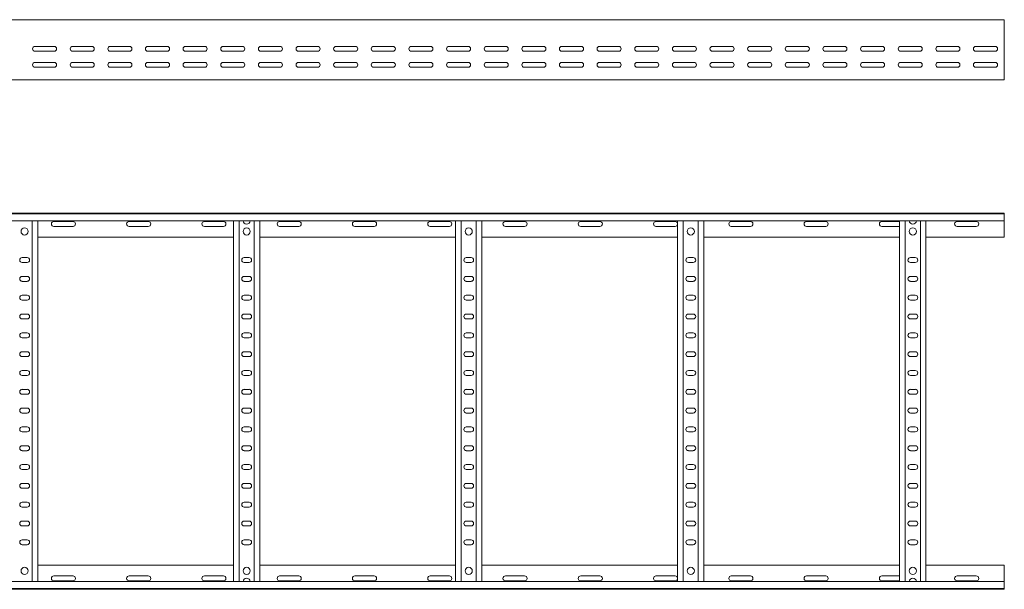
# Model space of a CAD drawing. Header units: millimetres. Extents: x -587 to 3650, y -4791 to -106.
# Tile 6 of 11: x 2342 to 3650, y -3537 to -2780. Entities that reach past the tile are written whole.
import ezdxf

# ---------------------------------------------------------------- set-up
doc = ezdxf.new("R2010")
doc.units = ezdxf.units.MM

msp = doc.modelspace()

# ---------------------------------------------------------------- linework, layer by layer
at = {"color": 7, "linetype": 'Continuous', "lineweight": 15}
for p, q in [((3650.2, -2780.5), (703.2, -2780.5)), ((3650.2, -2787.9), (3650.2, -2780.5)), ((3650.2, -2793.2), (3650.2, -2787.9)), ((3650.2, -2793.2), (3650.2, -2793.6)), ((3650.2, -2797.7), (3650.2, -2793.6)), ((3650.2, -2797.7), (3650.2, -2857.5)), ((2362.5, -2816), (2388, -2816)), ((2388, -2822.5), (2362.5, -2822.5)), ((2412.5, -2816), (2438, -2816)), ((2438, -2822.5), (2412.5, -2822.5)), ((2462.5, -2816), (2488, -2816)), ((2488, -2822.5), (2462.5, -2822.5)), ((2512.5, -2816), (2538, -2816)), ((2538, -2822.5), (2512.5, -2822.5)), ((2562.5, -2816), (2588, -2816)), ((2588, -2822.5), (2562.5, -2822.5)), ((2612.5, -2816), (2638, -2816)), ((2638, -2822.5), (2612.5, -2822.5)), ((2662.5, -2816), (2688, -2816)), ((2688, -2822.5), (2662.5, -2822.5)), ((2712.5, -2816), (2738, -2816)), ((2738, -2822.5), (2712.5, -2822.5)), ((2762.5, -2816), (2788, -2816)), ((2788, -2822.5), (2762.5, -2822.5)), ((2812.5, -2816), (2838, -2816)), ((2838, -2822.5), (2812.5, -2822.5)), ((2862.5, -2816), (2888, -2816)), ((2888, -2822.5), (2862.5, -2822.5)), ((2912.5, -2816), (2938, -2816)), ((2938, -2822.5), (2912.5, -2822.5)), ((2962.5, -2816), (2988, -2816)), ((2988, -2822.5), (2962.5, -2822.5)), ((3012.5, -2816), (3038, -2816)), ((3038, -2822.5), (3012.5, -2822.5)), ((3062.5, -2816), (3088, -2816)), ((3088, -2822.5), (3062.5, -2822.5)), ((3112.5, -2816), (3138, -2816)), ((3138, -2822.5), (3112.5, -2822.5)), ((3162.5, -2816), (3188, -2816)), ((3188, -2822.5), (3162.5, -2822.5)), ((3212.5, -2816), (3238, -2816)), ((3238, -2822.5), (3212.5, -2822.5)), ((3262.5, -2816), (3288, -2816)), ((3288, -2822.5), (3262.5, -2822.5)), ((3312.5, -2816), (3338, -2816)), ((3338, -2822.5), (3312.5, -2822.5)), ((3362.5, -2816), (3388, -2816)), ((3388, -2822.5), (3362.5, -2822.5)), ((3412.5, -2816), (3438, -2816)), ((3438, -2822.5), (3412.5, -2822.5)), ((3462.5, -2816), (3488, -2816)), ((3488, -2822.5), (3462.5, -2822.5)), ((3512.5, -2816), (3538, -2816)), ((3538, -2822.5), (3512.5, -2822.5)), ((3562.5, -2816), (3588, -2816)), ((3588, -2822.5), (3562.5, -2822.5)), ((3612.5, -2816), (3638, -2816)), ((3638, -2822.5), (3612.5, -2822.5)), ((2362.5, -2837.2), (2388, -2837.2)), ((2412.5, -2837.2), (2438, -2837.2)), ((2462.5, -2837.2), (2488, -2837.2)), ((2512.5, -2837.2), (2538, -2837.2)), ((2562.5, -2837.2), (2588, -2837.2)), ((2612.5, -2837.2), (2638, -2837.2)), ((2662.5, -2837.2), (2688, -2837.2)), ((2712.5, -2837.2), (2738, -2837.2)), ((2762.5, -2837.2), (2788, -2837.2)), ((2812.5, -2837.2), (2838, -2837.2)), ((2862.5, -2837.2), (2888, -2837.2)), ((2912.5, -2837.2), (2938, -2837.2)), ((2962.5, -2837.2), (2988, -2837.2)), ((3012.5, -2837.2), (3038, -2837.2)), ((3062.5, -2837.2), (3088, -2837.2)), ((3112.5, -2837.2), (3138, -2837.2)), ((3162.5, -2837.2), (3188, -2837.2)), ((3212.5, -2837.2), (3238, -2837.2)), ((3262.5, -2837.2), (3288, -2837.2)), ((3312.5, -2837.2), (3338, -2837.2)), ((3362.5, -2837.2), (3388, -2837.2)), ((3412.5, -2837.2), (3438, -2837.2)), ((3462.5, -2837.2), (3488, -2837.2)), ((3512.5, -2837.2), (3538, -2837.2)), ((3562.5, -2837.2), (3588, -2837.2)), ((3612.5, -2837.2), (3638, -2837.2)), ((2361.4, -2843.5), (2364.4, -2843.5)), ((2388, -2843.7), (2362.5, -2843.7)), ((2438, -2843.7), (2412.5, -2843.7)), ((2488, -2843.7), (2462.5, -2843.7)), ((2538, -2843.7), (2512.5, -2843.7)), ((2588, -2843.7), (2562.5, -2843.7)), ((2638, -2843.7), (2612.5, -2843.7)), ((2628, -2843.5), (2631.9, -2843.5)), ((2688, -2843.7), (2662.5, -2843.7)), ((2738, -2843.7), (2712.5, -2843.7)), ((2788, -2843.7), (2762.5, -2843.7)), ((2838, -2843.7), (2812.5, -2843.7)), ((2888, -2843.7), (2862.5, -2843.7)), ((2938, -2843.7), (2912.5, -2843.7)), ((2923, -2843.5), (2926.9, -2843.5)), ((2988, -2843.7), (2962.5, -2843.7)), ((3038, -2843.7), (3012.5, -2843.7)), ((3088, -2843.7), (3062.5, -2843.7)), ((3138, -2843.7), (3112.5, -2843.7)), ((3188, -2843.7), (3162.5, -2843.7)), ((3238, -2843.7), (3212.5, -2843.7)), ((3218, -2843.5), (3221.9, -2843.5)), ((3288, -2843.7), (3262.5, -2843.7)), ((3338, -2843.7), (3312.5, -2843.7)), ((3388, -2843.7), (3362.5, -2843.7)), ((3438, -2843.7), (3412.5, -2843.7)), ((3488, -2843.7), (3462.5, -2843.7)), ((3538, -2843.7), (3512.5, -2843.7)), ((3513, -2843.5), (3516.9, -2843.5)), ((3588, -2843.7), (3562.5, -2843.7)), ((3638, -2843.7), (3612.5, -2843.7)), ((1761.7, -2860.5), (2640.8, -2860.5)), ((2640.8, -2860.5), (2646.7, -2860.5)), ((2646.7, -2860.5), (3525.8, -2860.5)), ((3525.8, -2860.5), (3531.7, -2860.5)), ((3531.7, -2860.5), (3650.2, -2860.5)), ((3650.2, -2860.5), (3650.2, -2857.5)), ((703.2, -3037.4), (3650.2, -3037.4)), ((3650.2, -3038.5), (703.2, -3038.5)), ((703.2, -3047.6), (3650.2, -3047.6)), ((2358.7, -3527.2), (2358.7, -3047.6)), ((2366.2, -3527.2), (2366.2, -3047.6)), ((2626.2, -3527.2), (2626.2, -3047.6)), ((2633.7, -3527.2), (2633.7, -3047.6)), ((2653.7, -3527.2), (2653.7, -3047.6)), ((2661.2, -3527.2), (2661.2, -3047.6)), ((2921.2, -3527.2), (2921.2, -3047.6)), ((2928.7, -3527.2), (2928.7, -3047.6)), ((2948.7, -3527.2), (2948.7, -3047.6)), ((2956.2, -3527.2), (2956.2, -3047.6)), ((3216.2, -3527.2), (3216.2, -3047.6)), ((3223.7, -3527.2), (3223.7, -3047.6)), ((3243.7, -3527.2), (3243.7, -3047.6)), ((3251.2, -3527.2), (3251.2, -3047.6)), ((3511.2, -3527.2), (3511.2, -3047.6)), ((3518.7, -3527.2), (3518.7, -3047.6)), ((3538.7, -3527.2), (3538.7, -3047.6)), ((3546.2, -3527.2), (3546.2, -3047.6)), ((3650.2, -3037.4), (3650.2, -3038.5)), ((3650.2, -3038.5), (3650.2, -3047.6)), ((3650.2, -3047.6), (3650.2, -3069.4)), ((2413, -3048.7), (2387.5, -3048.7)), ((2387.5, -3055.2), (2413, -3055.2)), ((2513, -3048.7), (2487.5, -3048.7)), ((2487.5, -3055.2), (2513, -3055.2)), ((2613, -3048.7), (2587.5, -3048.7)), ((2587.5, -3055.2), (2613, -3055.2)), ((2713, -3048.7), (2687.5, -3048.7)), ((2687.5, -3055.2), (2713, -3055.2)), ((2813, -3048.7), (2787.5, -3048.7)), ((2787.5, -3055.2), (2813, -3055.2)), ((2913, -3048.7), (2887.5, -3048.7)), ((2887.5, -3055.2), (2913, -3055.2)), ((3013, -3048.7), (2987.5, -3048.7)), ((2987.5, -3055.2), (3013, -3055.2)), ((3113, -3048.7), (3087.5, -3048.7)), ((3087.5, -3055.2), (3113, -3055.2)), ((3213, -3048.7), (3187.5, -3048.7)), ((3187.5, -3055.2), (3213, -3055.2)), ((3313, -3048.7), (3287.5, -3048.7)), ((3287.5, -3055.2), (3313, -3055.2)), ((3413, -3048.7), (3387.5, -3048.7)), ((3387.5, -3055.2), (3413, -3055.2)), ((3511.2, -3048.7), (3487.5, -3048.7)), ((3487.5, -3055.2), (3511.2, -3055.2)), ((3613, -3048.7), (3587.5, -3048.7)), ((3587.5, -3055.2), (3613, -3055.2)), ((2366.2, -3069.4), (2626.2, -3069.4)), ((2661.2, -3069.4), (2921.2, -3069.4)), ((2956.2, -3069.4), (3216.2, -3069.4)), ((3251.2, -3069.4), (3511.2, -3069.4)), ((3546.2, -3069.4), (3650.2, -3069.4)), ((2352, -3096.7), (2345.5, -3096.7)), ((2647, -3096.7), (2640.5, -3096.7)), ((2942, -3096.7), (2935.5, -3096.7)), ((3237, -3096.7), (3230.5, -3096.7)), ((3532, -3096.7), (3525.5, -3096.7)), ((2345.5, -3103.2), (2352, -3103.2)), ((2640.5, -3103.2), (2647, -3103.2)), ((2935.5, -3103.2), (2942, -3103.2)), ((3230.5, -3103.2), (3237, -3103.2)), ((3525.5, -3103.2), (3532, -3103.2)), ((2352, -3121.7), (2345.5, -3121.7)), ((2647, -3121.7), (2640.5, -3121.7)), ((2942, -3121.7), (2935.5, -3121.7)), ((3237, -3121.7), (3230.5, -3121.7)), ((3532, -3121.7), (3525.5, -3121.7)), ((2345.5, -3128.2), (2352, -3128.2)), ((2640.5, -3128.2), (2647, -3128.2)), ((2935.5, -3128.2), (2942, -3128.2)), ((3230.5, -3128.2), (3237, -3128.2)), ((3525.5, -3128.2), (3532, -3128.2)), ((2352, -3146.7), (2345.5, -3146.7)), ((2647, -3146.7), (2640.5, -3146.7)), ((2942, -3146.7), (2935.5, -3146.7)), ((3237, -3146.7), (3230.5, -3146.7)), ((3532, -3146.7), (3525.5, -3146.7)), ((2345.5, -3153.2), (2352, -3153.2)), ((2640.5, -3153.2), (2647, -3153.2)), ((2935.5, -3153.2), (2942, -3153.2)), ((3230.5, -3153.2), (3237, -3153.2)), ((3525.5, -3153.2), (3532, -3153.2)), ((2352, -3171.7), (2345.5, -3171.7)), ((2345.5, -3178.2), (2352, -3178.2)), ((2647, -3171.7), (2640.5, -3171.7)), ((2640.5, -3178.2), (2647, -3178.2)), ((2942, -3171.7), (2935.5, -3171.7)), ((2935.5, -3178.2), (2942, -3178.2)), ((3237, -3171.7), (3230.5, -3171.7)), ((3230.5, -3178.2), (3237, -3178.2)), ((3532, -3171.7), (3525.5, -3171.7)), ((3525.5, -3178.2), (3532, -3178.2)), ((2352, -3196.7), (2345.5, -3196.7)), ((2345.5, -3203.2), (2352, -3203.2)), ((2647, -3196.7), (2640.5, -3196.7)), ((2640.5, -3203.2), (2647, -3203.2)), ((2942, -3196.7), (2935.5, -3196.7)), ((2935.5, -3203.2), (2942, -3203.2)), ((3237, -3196.7), (3230.5, -3196.7)), ((3230.5, -3203.2), (3237, -3203.2)), ((3532, -3196.7), (3525.5, -3196.7)), ((3525.5, -3203.2), (3532, -3203.2)), ((2352, -3221.7), (2345.5, -3221.7)), ((2345.5, -3228.2), (2352, -3228.2)), ((2647, -3221.7), (2640.5, -3221.7)), ((2640.5, -3228.2), (2647, -3228.2)), ((2942, -3221.7), (2935.5, -3221.7)), ((2935.5, -3228.2), (2942, -3228.2)), ((3237, -3221.7), (3230.5, -3221.7)), ((3230.5, -3228.2), (3237, -3228.2)), ((3532, -3221.7), (3525.5, -3221.7)), ((3525.5, -3228.2), (3532, -3228.2)), ((2352, -3246.7), (2345.5, -3246.7)), ((2345.5, -3253.2), (2352, -3253.2)), ((2647, -3246.7), (2640.5, -3246.7)), ((2640.5, -3253.2), (2647, -3253.2)), ((2942, -3246.7), (2935.5, -3246.7)), ((2935.5, -3253.2), (2942, -3253.2)), ((3237, -3246.7), (3230.5, -3246.7)), ((3230.5, -3253.2), (3237, -3253.2)), ((3532, -3246.7), (3525.5, -3246.7)), ((3525.5, -3253.2), (3532, -3253.2)), ((2352, -3271.7), (2345.5, -3271.7)), ((2345.5, -3278.2), (2352, -3278.2)), ((2647, -3271.7), (2640.5, -3271.7)), ((2640.5, -3278.2), (2647, -3278.2)), ((2942, -3271.7), (2935.5, -3271.7)), ((2935.5, -3278.2), (2942, -3278.2)), ((3237, -3271.7), (3230.5, -3271.7)), ((3230.5, -3278.2), (3237, -3278.2)), ((3532, -3271.7), (3525.5, -3271.7)), ((3525.5, -3278.2), (3532, -3278.2)), ((2352, -3296.7), (2345.5, -3296.7)), ((2345.5, -3303.2), (2352, -3303.2)), ((2647, -3296.7), (2640.5, -3296.7)), ((2640.5, -3303.2), (2647, -3303.2)), ((2942, -3296.7), (2935.5, -3296.7)), ((2935.5, -3303.2), (2942, -3303.2)), ((3237, -3296.7), (3230.5, -3296.7)), ((3230.5, -3303.2), (3237, -3303.2)), ((3532, -3296.7), (3525.5, -3296.7)), ((3525.5, -3303.2), (3532, -3303.2)), ((2352, -3321.7), (2345.5, -3321.7)), ((2647, -3321.7), (2640.5, -3321.7)), ((2942, -3321.7), (2935.5, -3321.7)), ((3237, -3321.7), (3230.5, -3321.7)), ((3532, -3321.7), (3525.5, -3321.7)), ((2345.5, -3328.2), (2352, -3328.2)), ((2640.5, -3328.2), (2647, -3328.2)), ((2935.5, -3328.2), (2942, -3328.2)), ((3230.5, -3328.2), (3237, -3328.2)), ((3525.5, -3328.2), (3532, -3328.2)), ((2352, -3346.7), (2345.5, -3346.7)), ((2647, -3346.7), (2640.5, -3346.7)), ((2942, -3346.7), (2935.5, -3346.7)), ((3237, -3346.7), (3230.5, -3346.7)), ((3532, -3346.7), (3525.5, -3346.7)), ((2345.5, -3353.2), (2352, -3353.2)), ((2640.5, -3353.2), (2647, -3353.2)), ((2935.5, -3353.2), (2942, -3353.2)), ((3230.5, -3353.2), (3237, -3353.2)), ((3525.5, -3353.2), (3532, -3353.2)), ((2352, -3371.7), (2345.5, -3371.7)), ((2647, -3371.7), (2640.5, -3371.7)), ((2942, -3371.7), (2935.5, -3371.7)), ((3237, -3371.7), (3230.5, -3371.7)), ((3532, -3371.7), (3525.5, -3371.7)), ((2345.5, -3378.2), (2352, -3378.2)), ((2640.5, -3378.2), (2647, -3378.2)), ((2935.5, -3378.2), (2942, -3378.2)), ((3230.5, -3378.2), (3237, -3378.2)), ((3525.5, -3378.2), (3532, -3378.2)), ((2352, -3396.7), (2345.5, -3396.7)), ((2647, -3396.7), (2640.5, -3396.7)), ((2942, -3396.7), (2935.5, -3396.7)), ((3237, -3396.7), (3230.5, -3396.7)), ((3532, -3396.7), (3525.5, -3396.7)), ((2345.5, -3403.2), (2352, -3403.2)), ((2640.5, -3403.2), (2647, -3403.2)), ((2935.5, -3403.2), (2942, -3403.2)), ((3230.5, -3403.2), (3237, -3403.2)), ((3525.5, -3403.2), (3532, -3403.2)), ((2352, -3421.7), (2345.5, -3421.7)), ((2647, -3421.7), (2640.5, -3421.7)), ((2942, -3421.7), (2935.5, -3421.7)), ((3237, -3421.7), (3230.5, -3421.7)), ((3532, -3421.7), (3525.5, -3421.7)), ((2345.5, -3428.2), (2352, -3428.2)), ((2640.5, -3428.2), (2647, -3428.2)), ((2935.5, -3428.2), (2942, -3428.2)), ((3230.5, -3428.2), (3237, -3428.2)), ((3525.5, -3428.2), (3532, -3428.2)), ((2352, -3446.7), (2345.5, -3446.7)), ((2345.5, -3453.2), (2352, -3453.2)), ((2647, -3446.7), (2640.5, -3446.7)), ((2640.5, -3453.2), (2647, -3453.2)), ((2942, -3446.7), (2935.5, -3446.7)), ((2935.5, -3453.2), (2942, -3453.2)), ((3237, -3446.7), (3230.5, -3446.7)), ((3230.5, -3453.2), (3237, -3453.2)), ((3532, -3446.7), (3525.5, -3446.7)), ((3525.5, -3453.2), (3532, -3453.2)), ((2352, -3471.7), (2345.5, -3471.7)), ((2345.5, -3478.2), (2352, -3478.2)), ((2647, -3471.7), (2640.5, -3471.7)), ((2640.5, -3478.2), (2647, -3478.2)), ((2942, -3471.7), (2935.5, -3471.7)), ((2935.5, -3478.2), (2942, -3478.2)), ((3237, -3471.7), (3230.5, -3471.7)), ((3230.5, -3478.2), (3237, -3478.2)), ((3532, -3471.7), (3525.5, -3471.7)), ((3525.5, -3478.2), (3532, -3478.2)), ((2366.2, -3505.4), (2626.2, -3505.4)), ((2661.2, -3505.4), (2921.2, -3505.4)), ((2956.2, -3505.4), (3216.2, -3505.4)), ((3251.2, -3505.4), (3511.2, -3505.4)), ((3546.2, -3505.4), (3650.2, -3505.4)), ((3650.2, -3527.2), (3650.2, -3505.4)), ((3650.2, -3527.2), (703.2, -3527.2)), ((2387.5, -3519.7), (2413, -3519.7)), ((2413, -3526.2), (2387.5, -3526.2)), ((2487.5, -3519.7), (2513, -3519.7)), ((2513, -3526.2), (2487.5, -3526.2)), ((2587.5, -3519.7), (2613, -3519.7)), ((2613, -3526.2), (2587.5, -3526.2)), ((2687.5, -3519.7), (2713, -3519.7)), ((2713, -3526.2), (2687.5, -3526.2)), ((2787.5, -3519.7), (2813, -3519.7)), ((2813, -3526.2), (2787.5, -3526.2)), ((2887.5, -3519.7), (2913, -3519.7)), ((2913, -3526.2), (2887.5, -3526.2)), ((2987.5, -3519.7), (3013, -3519.7)), ((3013, -3526.2), (2987.5, -3526.2)), ((3087.5, -3519.7), (3113, -3519.7)), ((3113, -3526.2), (3087.5, -3526.2)), ((3187.5, -3519.7), (3213, -3519.7)), ((3213, -3526.2), (3187.5, -3526.2)), ((3287.5, -3519.7), (3313, -3519.7)), ((3313, -3526.2), (3287.5, -3526.2)), ((3387.5, -3519.7), (3413, -3519.7)), ((3413, -3526.2), (3387.5, -3526.2)), ((3487.5, -3519.7), (3511.2, -3519.7)), ((3511.2, -3526.2), (3487.5, -3526.2)), ((3587.5, -3519.7), (3613, -3519.7)), ((3613, -3526.2), (3587.5, -3526.2)), ((3650.2, -3536.3), (3650.2, -3527.2)), ((703.2, -3536.3), (3650.2, -3536.3)), ((703.2, -3537.4), (3650.2, -3537.4)), ((3650.2, -3537.4), (3650.2, -3536.3))]:
    msp.add_line(p, q, dxfattribs=at)
for centre in [(2348.7, -3061.9), (2643.7, -3061.9), (2938.7, -3061.9), (3233.7, -3061.9), (3528.7, -3061.9), (2348.7, -3512.9), (2643.7, -3512.9), (2938.7, -3512.9), (3233.7, -3512.9), (3528.7, -3512.9)]:
    msp.add_circle(centre, 4.75, dxfattribs=at)
for centre, radius, start, end in [((2362.5, -2819.2), 3.25, 90, 270), ((2388, -2819.2), 3.25, 270, 90), ((2412.5, -2819.2), 3.25, 90, 270), ((2438, -2819.2), 3.25, 270, 90), ((2462.5, -2819.2), 3.25, 90, 270), ((2488, -2819.2), 3.25, 270, 90), ((2512.5, -2819.2), 3.25, 90, 270), ((2538, -2819.2), 3.25, 270, 90), ((2562.5, -2819.2), 3.25, 90, 270), ((2588, -2819.2), 3.25, 270, 90), ((2612.5, -2819.2), 3.25, 90, 270), ((2638, -2819.2), 3.25, 270, 90), ((2662.5, -2819.2), 3.25, 90, 270), ((2688, -2819.2), 3.25, 270, 90), ((2712.5, -2819.2), 3.25, 90, 270), ((2738, -2819.2), 3.25, 270, 90), ((2762.5, -2819.2), 3.25, 90, 270), ((2788, -2819.2), 3.25, 270, 90), ((2812.5, -2819.2), 3.25, 90, 270), ((2838, -2819.2), 3.25, 270, 90), ((2862.5, -2819.2), 3.25, 90, 270), ((2888, -2819.2), 3.25, 270, 90), ((2912.5, -2819.2), 3.25, 90, 270), ((2938, -2819.2), 3.25, 270, 90), ((2962.5, -2819.2), 3.25, 90, 270), ((2988, -2819.2), 3.25, 270, 90), ((3012.5, -2819.2), 3.25, 90, 270), ((3038, -2819.2), 3.25, 270, 90), ((3062.5, -2819.2), 3.25, 90, 270), ((3088, -2819.2), 3.25, 270, 90), ((3112.5, -2819.2), 3.25, 90, 270), ((3138, -2819.2), 3.25, 270, 90), ((3162.5, -2819.2), 3.25, 90, 270), ((3188, -2819.2), 3.25, 270, 90), ((3212.5, -2819.2), 3.25, 90, 270), ((3238, -2819.2), 3.25, 270, 90), ((3262.5, -2819.2), 3.25, 90, 270), ((3288, -2819.2), 3.25, 270, 90), ((3312.5, -2819.2), 3.25, 90, 270), ((3338, -2819.2), 3.25, 270, 90), ((3362.5, -2819.2), 3.25, 90, 270), ((3388, -2819.2), 3.25, 270, 90), ((3412.5, -2819.2), 3.25, 90, 270), ((3438, -2819.2), 3.25, 270, 90), ((3462.5, -2819.2), 3.25, 90, 270), ((3488, -2819.2), 3.25, 270, 90), ((3512.5, -2819.2), 3.25, 90, 270), ((3538, -2819.2), 3.25, 270, 90), ((3562.5, -2819.2), 3.25, 90, 270), ((3588, -2819.2), 3.25, 270, 90), ((3612.5, -2819.2), 3.25, 90, 270), ((3638, -2819.2), 3.25, 270, 90), ((2362.5, -2840.5), 3.25, 90, 270), ((2388, -2840.5), 3.25, 270, 90), ((2412.5, -2840.5), 3.25, 90, 270), ((2438, -2840.5), 3.25, 270, 90), ((2462.5, -2840.5), 3.25, 90, 270), ((2488, -2840.5), 3.25, 270, 90), ((2512.5, -2840.5), 3.25, 90, 270), ((2538, -2840.5), 3.25, 270, 90), ((2562.5, -2840.5), 3.25, 90, 270), ((2588, -2840.5), 3.25, 270, 90), ((2612.5, -2840.5), 3.25, 90, 270), ((2638, -2840.5), 3.25, 270, 90), ((2662.5, -2840.5), 3.25, 90, 270), ((2688, -2840.5), 3.25, 270, 90), ((2712.5, -2840.5), 3.25, 90, 270), ((2738, -2840.5), 3.25, 270, 90), ((2762.5, -2840.5), 3.25, 90, 270), ((2788, -2840.5), 3.25, 270, 90), ((2812.5, -2840.5), 3.25, 90, 270), ((2838, -2840.5), 3.25, 270, 90), ((2862.5, -2840.5), 3.25, 90, 270), ((2888, -2840.5), 3.25, 270, 90), ((2912.5, -2840.5), 3.25, 90, 270), ((2938, -2840.5), 3.25, 270, 90), ((2962.5, -2840.5), 3.25, 90, 270), ((2988, -2840.5), 3.25, 270, 90), ((3012.5, -2840.5), 3.25, 90, 270), ((3038, -2840.5), 3.25, 270, 90), ((3062.5, -2840.5), 3.25, 90, 270), ((3088, -2840.5), 3.25, 270, 90), ((3112.5, -2840.5), 3.25, 90, 270), ((3138, -2840.5), 3.25, 270, 90), ((3162.5, -2840.5), 3.25, 90, 270), ((3188, -2840.5), 3.25, 270, 90), ((3212.5, -2840.5), 3.25, 90, 270), ((3238, -2840.5), 3.25, 270, 90), ((3262.5, -2840.5), 3.25, 90, 270), ((3288, -2840.5), 3.25, 270, 90), ((3312.5, -2840.5), 3.25, 90, 270), ((3338, -2840.5), 3.25, 270, 90), ((3362.5, -2840.5), 3.25, 90, 270), ((3388, -2840.5), 3.25, 270, 90), ((3412.5, -2840.5), 3.25, 90, 270), ((3438, -2840.5), 3.25, 270, 90), ((3462.5, -2840.5), 3.25, 90, 270), ((3488, -2840.5), 3.25, 270, 90), ((3512.5, -2840.5), 3.25, 90, 270), ((3538, -2840.5), 3.25, 270, 90), ((3562.5, -2840.5), 3.25, 90, 270), ((3588, -2840.5), 3.25, 270, 90), ((3612.5, -2840.5), 3.25, 90, 270), ((3638, -2840.5), 3.25, 270, 90), ((2364.4, -2845.3), 1.8, 63.4372, 90), ((2628, -2845.3), 1.8, 90, 116.5628), ((2631.9, -2845.3), 1.8, 63.4372, 90), ((2923, -2845.3), 1.8, 90, 116.5628), ((2926.9, -2845.3), 1.8, 63.4372, 90), ((3218, -2845.3), 1.8, 90, 116.5628), ((3221.9, -2845.3), 1.8, 63.4372, 90), ((3513, -2845.3), 1.8, 90, 115.9384), ((3516.9, -2845.3), 1.8, 63.4372, 90), ((2643.7, -3047.3), 4.75, 183.9233, 356.0767), ((3528.7, -3047.3), 4.75, 183.9233, 356.0767), ((2387.5, -3051.9), 3.25, 90, 270), ((2413, -3051.9), 3.25, 270, 90), ((2487.5, -3051.9), 3.25, 90, 270), ((2513, -3051.9), 3.25, 270, 90), ((2587.5, -3051.9), 3.25, 90, 270), ((2613, -3051.9), 3.25, 270, 90), ((2687.5, -3051.9), 3.25, 90, 270), ((2713, -3051.9), 3.25, 270, 90), ((2787.5, -3051.9), 3.25, 90, 270), ((2813, -3051.9), 3.25, 270, 90), ((2887.5, -3051.9), 3.25, 90, 270), ((2913, -3051.9), 3.25, 270, 90), ((2987.5, -3051.9), 3.25, 90, 270), ((3013, -3051.9), 3.25, 270, 90), ((3087.5, -3051.9), 3.25, 90, 270), ((3113, -3051.9), 3.25, 270, 90), ((3187.5, -3051.9), 3.25, 90, 270), ((3213, -3051.9), 3.25, 270, 90), ((3287.5, -3051.9), 3.25, 90, 270), ((3313, -3051.9), 3.25, 270, 90), ((3387.5, -3051.9), 3.25, 90, 270), ((3413, -3051.9), 3.25, 270, 90), ((3487.5, -3051.9), 3.25, 90, 270), ((3587.5, -3051.9), 3.25, 90, 270), ((3613, -3051.9), 3.25, 270, 90), ((2345.5, -3099.9), 3.25, 90, 270), ((2352, -3099.9), 3.25, 270, 90), ((2640.5, -3099.9), 3.25, 90, 270), ((2647, -3099.9), 3.25, 270, 90), ((2935.5, -3099.9), 3.25, 90, 270), ((2942, -3099.9), 3.25, 270, 90), ((3230.5, -3099.9), 3.25, 90, 270), ((3237, -3099.9), 3.25, 270, 90), ((3525.5, -3099.9), 3.25, 90, 270), ((3532, -3099.9), 3.25, 270, 90), ((2345.5, -3124.9), 3.25, 90, 270), ((2352, -3124.9), 3.25, 270, 90), ((2640.5, -3124.9), 3.25, 90, 270), ((2647, -3124.9), 3.25, 270, 90), ((2935.5, -3124.9), 3.25, 90, 270), ((2942, -3124.9), 3.25, 270, 90), ((3230.5, -3124.9), 3.25, 90, 270), ((3237, -3124.9), 3.25, 270, 90), ((3525.5, -3124.9), 3.25, 90, 270), ((3532, -3124.9), 3.25, 270, 90), ((2345.5, -3149.9), 3.25, 90, 270), ((2352, -3149.9), 3.25, 270, 90), ((2640.5, -3149.9), 3.25, 90, 270), ((2647, -3149.9), 3.25, 270, 90), ((2935.5, -3149.9), 3.25, 90, 270), ((2942, -3149.9), 3.25, 270, 90), ((3230.5, -3149.9), 3.25, 90, 270), ((3237, -3149.9), 3.25, 270, 90), ((3525.5, -3149.9), 3.25, 90, 270), ((3532, -3149.9), 3.25, 270, 90), ((2345.5, -3174.9), 3.25, 90, 270), ((2352, -3174.9), 3.25, 270, 90), ((2640.5, -3174.9), 3.25, 90, 270), ((2647, -3174.9), 3.25, 270, 90), ((2935.5, -3174.9), 3.25, 90, 270), ((2942, -3174.9), 3.25, 270, 90), ((3230.5, -3174.9), 3.25, 90, 270), ((3237, -3174.9), 3.25, 270, 90), ((3525.5, -3174.9), 3.25, 90, 270), ((3532, -3174.9), 3.25, 270, 90), ((2345.5, -3199.9), 3.25, 90, 270), ((2352, -3199.9), 3.25, 270, 90), ((2640.5, -3199.9), 3.25, 90, 270), ((2647, -3199.9), 3.25, 270, 90), ((2935.5, -3199.9), 3.25, 90, 270), ((2942, -3199.9), 3.25, 270, 90), ((3230.5, -3199.9), 3.25, 90, 270), ((3237, -3199.9), 3.25, 270, 90), ((3525.5, -3199.9), 3.25, 90, 270), ((3532, -3199.9), 3.25, 270, 90), ((2345.5, -3224.9), 3.25, 90, 270), ((2352, -3224.9), 3.25, 270, 90), ((2640.5, -3224.9), 3.25, 90, 270), ((2647, -3224.9), 3.25, 270, 90), ((2935.5, -3224.9), 3.25, 90, 270), ((2942, -3224.9), 3.25, 270, 90), ((3230.5, -3224.9), 3.25, 90, 270), ((3237, -3224.9), 3.25, 270, 90), ((3525.5, -3224.9), 3.25, 90, 270), ((3532, -3224.9), 3.25, 270, 90), ((2345.5, -3249.9), 3.25, 90, 270), ((2352, -3249.9), 3.25, 270, 90), ((2640.5, -3249.9), 3.25, 90, 270), ((2647, -3249.9), 3.25, 270, 90), ((2935.5, -3249.9), 3.25, 90, 270), ((2942, -3249.9), 3.25, 270, 90), ((3230.5, -3249.9), 3.25, 90, 270), ((3237, -3249.9), 3.25, 270, 90), ((3525.5, -3249.9), 3.25, 90, 270), ((3532, -3249.9), 3.25, 270, 90), ((2345.5, -3274.9), 3.25, 90, 270), ((2352, -3274.9), 3.25, 270, 90), ((2640.5, -3274.9), 3.25, 90, 270), ((2647, -3274.9), 3.25, 270, 90), ((2935.5, -3274.9), 3.25, 90, 270), ((2942, -3274.9), 3.25, 270, 90), ((3230.5, -3274.9), 3.25, 90, 270), ((3237, -3274.9), 3.25, 270, 90), ((3525.5, -3274.9), 3.25, 90, 270), ((3532, -3274.9), 3.25, 270, 90), ((2345.5, -3299.9), 3.25, 90, 270), ((2352, -3299.9), 3.25, 270, 90), ((2640.5, -3299.9), 3.25, 90, 270), ((2647, -3299.9), 3.25, 270, 90), ((2935.5, -3299.9), 3.25, 90, 270), ((2942, -3299.9), 3.25, 270, 90), ((3230.5, -3299.9), 3.25, 90, 270), ((3237, -3299.9), 3.25, 270, 90), ((3525.5, -3299.9), 3.25, 90, 270), ((3532, -3299.9), 3.25, 270, 90), ((2345.5, -3324.9), 3.25, 90, 270), ((2352, -3324.9), 3.25, 270, 90), ((2640.5, -3324.9), 3.25, 90, 270), ((2647, -3324.9), 3.25, 270, 90), ((2935.5, -3324.9), 3.25, 90, 270), ((2942, -3324.9), 3.25, 270, 90), ((3230.5, -3324.9), 3.25, 90, 270), ((3237, -3324.9), 3.25, 270, 90), ((3525.5, -3324.9), 3.25, 90, 270), ((3532, -3324.9), 3.25, 270, 90), ((2345.5, -3349.9), 3.25, 90, 270), ((2352, -3349.9), 3.25, 270, 90), ((2640.5, -3349.9), 3.25, 90, 270), ((2647, -3349.9), 3.25, 270, 90), ((2935.5, -3349.9), 3.25, 90, 270), ((2942, -3349.9), 3.25, 270, 90), ((3230.5, -3349.9), 3.25, 90, 270), ((3237, -3349.9), 3.25, 270, 90), ((3525.5, -3349.9), 3.25, 90, 270), ((3532, -3349.9), 3.25, 270, 90), ((2345.5, -3374.9), 3.25, 90, 270), ((2352, -3374.9), 3.25, 270, 90), ((2640.5, -3374.9), 3.25, 90, 270), ((2647, -3374.9), 3.25, 270, 90), ((2935.5, -3374.9), 3.25, 90, 270), ((2942, -3374.9), 3.25, 270, 90), ((3230.5, -3374.9), 3.25, 90, 270), ((3237, -3374.9), 3.25, 270, 90), ((3525.5, -3374.9), 3.25, 90, 270), ((3532, -3374.9), 3.25, 270, 90), ((2345.5, -3399.9), 3.25, 90, 270), ((2352, -3399.9), 3.25, 270, 90), ((2640.5, -3399.9), 3.25, 90, 270), ((2647, -3399.9), 3.25, 270, 90), ((2935.5, -3399.9), 3.25, 90, 270), ((2942, -3399.9), 3.25, 270, 90), ((3230.5, -3399.9), 3.25, 90, 270), ((3237, -3399.9), 3.25, 270, 90), ((3525.5, -3399.9), 3.25, 90, 270), ((3532, -3399.9), 3.25, 270, 90), ((2345.5, -3424.9), 3.25, 90, 270), ((2352, -3424.9), 3.25, 270, 90), ((2640.5, -3424.9), 3.25, 90, 270), ((2647, -3424.9), 3.25, 270, 90), ((2935.5, -3424.9), 3.25, 90, 270), ((2942, -3424.9), 3.25, 270, 90), ((3230.5, -3424.9), 3.25, 90, 270), ((3237, -3424.9), 3.25, 270, 90), ((3525.5, -3424.9), 3.25, 90, 270), ((3532, -3424.9), 3.25, 270, 90), ((2345.5, -3449.9), 3.25, 90, 270), ((2352, -3449.9), 3.25, 270, 90), ((2640.5, -3449.9), 3.25, 90, 270), ((2647, -3449.9), 3.25, 270, 90), ((2935.5, -3449.9), 3.25, 90, 270), ((2942, -3449.9), 3.25, 270, 90), ((3230.5, -3449.9), 3.25, 90, 270), ((3237, -3449.9), 3.25, 270, 90), ((3525.5, -3449.9), 3.25, 90, 270), ((3532, -3449.9), 3.25, 270, 90), ((2345.5, -3474.9), 3.25, 90, 270), ((2352, -3474.9), 3.25, 270, 90), ((2640.5, -3474.9), 3.25, 90, 270), ((2647, -3474.9), 3.25, 270, 90), ((2935.5, -3474.9), 3.25, 90, 270), ((2942, -3474.9), 3.25, 270, 90), ((3230.5, -3474.9), 3.25, 90, 270), ((3237, -3474.9), 3.25, 270, 90), ((3525.5, -3474.9), 3.25, 90, 270), ((3532, -3474.9), 3.25, 270, 90), ((2387.5, -3522.9), 3.25, 90, 270), ((2413, -3522.9), 3.25, 270, 90), ((2487.5, -3522.9), 3.25, 90, 270), ((2513, -3522.9), 3.25, 270, 90), ((2587.5, -3522.9), 3.25, 90, 270), ((2613, -3522.9), 3.25, 270, 90), ((2643.7, -3527.5), 4.75, 3.9233, 176.0767), ((2687.5, -3522.9), 3.25, 90, 270), ((2713, -3522.9), 3.25, 270, 90), ((2787.5, -3522.9), 3.25, 90, 270), ((2813, -3522.9), 3.25, 270, 90), ((2887.5, -3522.9), 3.25, 90, 270), ((2913, -3522.9), 3.25, 270, 90), ((2987.5, -3522.9), 3.25, 90, 270), ((3013, -3522.9), 3.25, 270, 90), ((3087.5, -3522.9), 3.25, 90, 270), ((3113, -3522.9), 3.25, 270, 90), ((3187.5, -3522.9), 3.25, 90, 270), ((3213, -3522.9), 3.25, 270, 90), ((3287.5, -3522.9), 3.25, 90, 270), ((3313, -3522.9), 3.25, 270, 90), ((3387.5, -3522.9), 3.25, 90, 270), ((3413, -3522.9), 3.25, 270, 90), ((3487.5, -3522.9), 3.25, 90, 270), ((3528.7, -3527.5), 4.75, 3.9233, 176.0767), ((3587.5, -3522.9), 3.25, 90, 270), ((3613, -3522.9), 3.25, 270, 90)]:
    msp.add_arc(centre, radius, start, end, dxfattribs=at)

doc.saveas('drawing.dxf')
